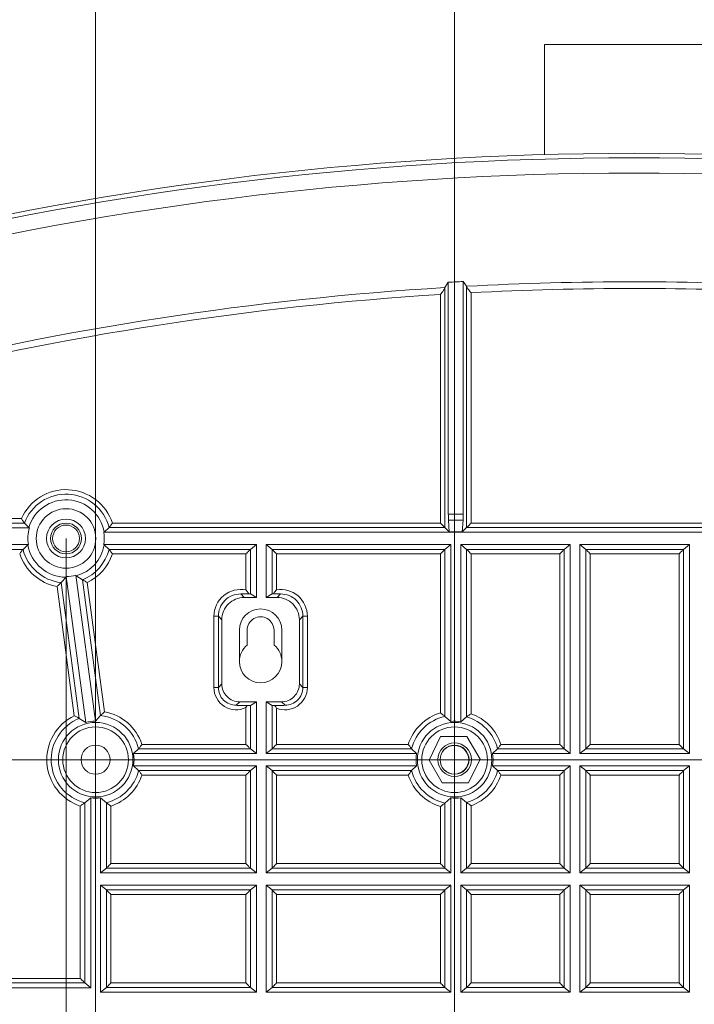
# Model space of a CAD drawing. Header units: millimetres. Extents: x 0 to 420, y 0 to 297.
# Tile 9 of 13: x 326 to 356, y 214 to 258. Entities that reach past the tile are written whole.
import ezdxf

# ---------------------------------------------------------------- set-up
doc = ezdxf.new("R2010")
doc.units = ezdxf.units.MM
doc.styles.add('SLDTEXTSTYLE1', font='TXT', dxfattribs={"width": 0.605})
doc.dimstyles.new('SLDDIMSTYLE0', dxfattribs={"dimtxt": 2.568319, "dimasz": 3.3, "dimexe": 0, "dimexo": 0.0625, "dimgap": 0.64208, "dimtad": 1, "dimdec": 3, "dimlfac": 5, "dimrnd": 1e-09, "dimzin": 12, "dimdsep": 46, "dimtxsty": 'SLDTEXTSTYLE1', "dimsah": 1, "dimcen": 0.09, "dimadec": 0, "dimazin": 3, "dimtfac": 1, "dimtdec": 1, "dimtmove": 0, "dimatfit": 0, "dimfxl": 1, "dimfrac": 2, "dimtolj": 1, "dimtzin": 12, "dimarcsym": 0})
doc.dimstyles.new('SLDDIMSTYLE1', dxfattribs={"dimtxt": 2.568319, "dimasz": 3.3, "dimexe": 0, "dimexo": 0.0625, "dimgap": 0.64208, "dimtad": 1, "dimdec": 3, "dimlfac": 5, "dimrnd": 1e-09, "dimzin": 12, "dimdsep": 46, "dimtxsty": 'SLDTEXTSTYLE1', "dimsah": 1, "dimcen": 0.09, "dimadec": 0, "dimazin": 3, "dimtfac": 1, "dimtdec": 1, "dimtofl": 0, "dimtmove": 0, "dimatfit": 3, "dimfxl": 1, "dimfrac": 2, "dimtolj": 1, "dimtzin": 12, "dimarcsym": 0})

# ---------------------------------------------------------------- blocks, each defined once
blk = doc.blocks.new('*D24')
at = {"color": 7, "linetype": 'Continuous', "lineweight": 0}
for p, q in [((350.528, 264.902), (349.94, 264.902)), ((349.94, 264.902), (349.94, 260.958)), ((356.897, 264.902), (357.485, 264.902)), ((357.485, 264.902), (357.485, 260.958)), ((345.683, 209.12), (345.683, 261.37)), ((361.743, 209.12), (361.743, 261.37)), ((349.94, 260.958), (350.528, 260.958)), ((357.485, 260.958), (356.897, 260.958)), ((345.683, 260.37), (339.283, 260.37)), ((345.683, 260.37), (361.743, 260.37)), ((361.743, 260.37), (368.143, 260.37))]:
    blk.add_line(p, q, dxfattribs=at)
for points in [[(345.683, 260.37), (342.383, 260.87), (342.383, 259.87)], [(361.743, 260.37), (365.043, 259.87), (365.043, 260.87)]]:
    blk.add_solid(points, dxfattribs=at)
at = {"color": 7, "linetype": 'Continuous', "lineweight": 0, "char_height": 2.6458, "attachment_point": 1, "style": 'SLDTEXTSTYLE1'}
for s, insert in [('80,3', (349.107, 268.901, 32.371)), ('3,2', (351.263, 264.369, 32.371))]:
    blk.add_mtext(s, dxfattribs=dict(at, insert=insert))
blk = doc.blocks.new('*D25')
at = {"color": 7, "linetype": 'Continuous', "lineweight": 0}
for p, q in [((307.117, 225.18), (307.117, 231.58)), ((377.789, 225.18), (306.117, 225.18)), ((307.117, 225.18), (307.117, 209.128)), ((302.585, 220.339), (302.585, 220.927)), ((302.585, 220.927), (306.529, 220.927)), ((306.529, 220.927), (306.529, 220.339)), ((302.585, 213.969), (302.585, 213.381)), ((306.529, 213.381), (306.529, 213.969)), ((302.585, 213.381), (306.529, 213.381)), ((377.789, 209.128), (306.117, 209.128)), ((307.117, 209.128), (307.117, 202.728))]:
    blk.add_line(p, q, dxfattribs=at)
for points in [[(307.117, 225.18), (307.617, 228.48), (306.617, 228.48)], [(307.117, 209.128), (306.617, 205.828), (307.617, 205.828)]]:
    blk.add_solid(points, dxfattribs=at)
at = {"color": 7, "linetype": 'Continuous', "lineweight": 0, "char_height": 2.6458, "attachment_point": 1, "rotation": 90, "style": 'SLDTEXTSTYLE1'}
for s, insert in [('80,3', (298.586, 212.548, 32.371)), ('3,2', (303.118, 214.704, 32.371))]:
    blk.add_mtext(s, dxfattribs=dict(at, insert=insert))
blk = doc.blocks.new('*D26')
at = {"color": 7, "linetype": 'Continuous', "lineweight": 0}
for p, q in [((328.317, 235.068), (328.317, 122.653)), ((379.117, 235.068), (379.117, 122.653)), ((351.022, 128.185), (350.434, 128.185)), ((350.434, 128.185), (350.434, 124.241)), ((356.411, 128.185), (356.999, 128.185)), ((356.999, 128.185), (356.999, 124.241)), ((350.434, 124.241), (351.022, 124.241)), ((356.999, 124.241), (356.411, 124.241)), ((328.317, 123.653), (379.117, 123.653))]:
    blk.add_line(p, q, dxfattribs=at)
for points in [[(328.317, 123.653), (331.617, 123.153), (331.617, 124.153)], [(379.117, 123.653), (375.817, 124.153), (375.817, 123.153)]]:
    blk.add_solid(points, dxfattribs=at)
at = {"color": 7, "linetype": 'Continuous', "lineweight": 0, "char_height": 2.6458, "attachment_point": 1, "style": 'SLDTEXTSTYLE1'}
for s, insert in [('254', (349.601, 132.184, 32.371)), ('10', (351.757, 127.651, 32.371))]:
    blk.add_mtext(s, dxfattribs=dict(at, insert=insert))
blk = doc.blocks.new('*D27')
at = {"color": 7, "linetype": 'Continuous', "lineweight": 0}
for p, q in [((350.529, 277.682), (349.941, 277.682)), ((349.941, 277.682), (349.941, 273.738)), ((356.898, 277.682), (357.486, 277.682)), ((357.486, 277.682), (357.486, 273.738)), ((329.639, 209.128), (329.639, 274.15)), ((377.789, 209.128), (377.789, 274.15)), ((349.941, 273.738), (350.529, 273.738)), ((357.486, 273.738), (356.898, 273.738)), ((329.639, 273.15), (377.789, 273.15))]:
    blk.add_line(p, q, dxfattribs=at)
for points in [[(329.639, 273.15), (332.939, 272.65), (332.939, 273.65)], [(377.789, 273.15), (374.489, 273.65), (374.489, 272.65)]]:
    blk.add_solid(points, dxfattribs=at)
at = {"color": 7, "linetype": 'Continuous', "lineweight": 0, "char_height": 2.6458, "attachment_point": 1, "style": 'SLDTEXTSTYLE1'}
for s, insert in [('240,8', (348.128, 281.681, 32.371)), ('9,5', (351.264, 277.149, 32.371))]:
    blk.add_mtext(s, dxfattribs=dict(at, insert=insert))

msp = doc.modelspace()

# ---------------------------------------------------------------- linework, layer by layer
at = {"color": 7, "linetype": 'Continuous', "lineweight": 15}
for p, q in [((349.71665, 257.15001), (349.71665, 252.22843)), ((353.71664, 257.15001), (349.71665, 257.15001)), ((357.71664, 257.15001), (353.71664, 257.15001)), ((345.26123, 246.28468), (345.41027, 246.51808)), ((345.41027, 236.15776), (345.41027, 246.51808)), ((346.07462, 246.55613), (346.22366, 246.3399)), ((346.07462, 236.15776), (346.07462, 246.55613)), ((345.25546, 246.26345), (345.25546, 235.555)), ((346.22366, 246.3399), (346.22943, 246.31934)), ((346.22943, 235.555), (346.22943, 246.31934)), ((324.30669, 235.54425), (326.67903, 235.54425)), ((326.45545, 235.75528), (326.45568, 235.75501)), ((326.6564, 235.5516), (326.45568, 235.75501)), ((326.67903, 235.54425), (326.6564, 235.5516)), ((330.23966, 235.555), (330.02247, 235.3516)), ((330.23966, 235.555), (330.23991, 235.55527)), ((345.25546, 235.555), (345.45212, 235.35834)), ((345.45212, 235.35834), (345.41778, 235.88496)), ((346.06711, 235.88496), (346.03277, 235.35834)), ((346.03277, 235.35834), (346.22943, 235.555)), ((330.02247, 235.3516), (329.99958, 235.34425)), ((329.99958, 235.34425), (377.43371, 235.34425)), ((346.03277, 235.35834), (345.45212, 235.35834)), ((324.31098, 234.79179), (326.63371, 234.79179)), ((326.39363, 234.58102), (326.39338, 234.58075)), ((326.39363, 234.58102), (326.61082, 234.78443)), ((326.61082, 234.78443), (326.63371, 234.79179)), ((329.99958, 234.79179), (330.02247, 234.78443)), ((329.99958, 234.79179), (336.82558, 234.79179)), ((330.02247, 234.78443), (330.23966, 234.58102)), ((330.23991, 234.58075), (330.23966, 234.58102)), ((336.56189, 234.58102), (336.56159, 234.58075)), ((336.82558, 234.79179), (336.56189, 234.58102)), ((336.82558, 232.43261), (336.82558, 234.79179)), ((337.26565, 234.79179), (345.52241, 234.79179)), ((337.26565, 232.43261), (337.26565, 234.79179)), ((337.52934, 234.58102), (337.26565, 234.79179)), ((337.52964, 234.58075), (337.52934, 234.58102)), ((345.25872, 234.58102), (345.25842, 234.58075)), ((345.52241, 234.79179), (345.25872, 234.58102)), ((345.52241, 226.8918), (345.52241, 234.79179)), ((345.96248, 234.79179), (350.85581, 234.79179)), ((345.96248, 226.87844), (345.96248, 234.79179)), ((346.22617, 234.58102), (345.96248, 234.79179)), ((346.22647, 234.58075), (346.22617, 234.58102)), ((350.59212, 234.58102), (350.59182, 234.58075)), ((350.85581, 234.79179), (350.59212, 234.58102)), ((350.85581, 225.45624), (350.85581, 234.79179)), ((351.29588, 234.79179), (356.18921, 234.79179)), ((351.29588, 225.45624), (351.29588, 234.79179)), ((351.55957, 234.58102), (351.29588, 234.79179)), ((351.55987, 234.58075), (351.55957, 234.58102)), ((355.92552, 234.58102), (355.92522, 234.58075)), ((356.18921, 234.79179), (355.92552, 234.58102)), ((356.18921, 225.45624), (356.18921, 234.79179)), ((328.31656, 233.33878), (328.09186, 233.09676)), ((328.32266, 233.36257), (328.31656, 233.33878)), ((328.32266, 233.36257), (329.19449, 226.84172)), ((328.77099, 233.39954), (328.75886, 233.42089)), ((328.75886, 233.42089), (329.63068, 226.90004)), ((329.05138, 233.22504), (328.77099, 233.39954)), ((336.82558, 232.43261), (336.28298, 232.43261)), ((336.82558, 232.43261), (336.56159, 232.59074)), ((337.52964, 232.59074), (337.26565, 232.43261)), ((337.75031, 232.43261), (337.26565, 232.43261)), ((335.28435, 228.56692), (335.28435, 231.43397)), ((338.74894, 228.56692), (338.74894, 231.43397)), ((336.06664, 229.56801), (336.06664, 230.96802)), ((336.41664, 230.96802), (336.41664, 230.30456)), ((337.61664, 230.30456), (337.61664, 230.96802)), ((337.96664, 229.56801), (337.96664, 230.96802)), ((336.82558, 227.76801), (336.08325, 227.76801)), ((336.56159, 227.60988), (336.82558, 227.76801)), ((336.82558, 225.45624), (336.82558, 227.76801)), ((337.95004, 227.76801), (337.26565, 227.76801)), ((337.26565, 225.45624), (337.26565, 227.76801)), ((337.26565, 227.76801), (337.52964, 227.60988)), ((329.63068, 226.90004), (329.86343, 227.15127)), ((345.25842, 227.11639), (345.52241, 226.8918)), ((328.90391, 227.02299), (329.19449, 226.84172)), ((345.96248, 226.87844), (346.22647, 227.09032)), ((345.06398, 226.22002), (344.55065, 225.16)), ((346.24176, 226.22002), (345.06398, 226.22002)), ((346.83065, 225.20003), (346.24176, 226.22002)), ((331.33635, 225.45624), (331.56166, 225.66701)), ((331.33635, 225.45624), (336.82558, 225.45624)), ((331.56166, 225.66701), (331.56191, 225.66728)), ((336.56159, 225.66728), (336.56189, 225.66701)), ((336.56189, 225.66701), (336.82558, 225.45624)), ((337.26565, 225.45624), (337.52934, 225.66701)), ((337.26565, 225.45624), (343.99293, 225.45624)), ((337.52934, 225.66701), (337.52964, 225.66728)), ((343.76738, 225.66728), (343.76763, 225.66701)), ((343.99293, 225.45624), (343.76763, 225.66701)), ((347.61366, 225.66701), (347.38835, 225.45624)), ((347.38835, 225.45624), (350.85581, 225.45624)), ((347.61366, 225.66701), (347.61391, 225.66728)), ((350.59182, 225.66728), (350.59212, 225.66701)), ((350.59212, 225.66701), (350.85581, 225.45624)), ((351.29588, 225.45624), (351.55957, 225.66701)), ((351.29588, 225.45624), (356.18921, 225.45624)), ((351.55957, 225.66701), (351.55987, 225.66728)), ((355.92522, 225.66728), (355.92552, 225.66701)), ((355.92552, 225.66701), (356.18921, 225.45624)), ((331.56166, 224.69302), (331.33635, 224.90378)), ((331.33635, 224.90378), (336.82558, 224.90378)), ((336.82558, 224.90378), (336.56189, 224.69302)), ((336.82558, 220.12284), (336.82558, 224.90378)), ((337.26565, 224.90378), (343.99293, 224.90378)), ((337.26565, 220.12284), (337.26565, 224.90378)), ((337.52934, 224.69302), (337.26565, 224.90378)), ((343.76763, 224.69302), (343.99293, 224.90378)), ((344.55065, 225.16), (345.13953, 224.14002)), ((346.31731, 224.14002), (346.83065, 225.20003)), ((347.38835, 224.90378), (347.61366, 224.69302)), ((347.38835, 224.90378), (350.85581, 224.90378)), ((350.85581, 224.90378), (350.59212, 224.69302)), ((350.85581, 220.12284), (350.85581, 224.90378)), ((351.29588, 224.90378), (356.18921, 224.90378)), ((351.29588, 220.12284), (351.29588, 224.90378)), ((351.55957, 224.69302), (351.29588, 224.90378)), ((356.18921, 224.90378), (355.92552, 224.69302)), ((356.18921, 220.12284), (356.18921, 224.90378)), ((331.56191, 224.69276), (331.56166, 224.69302)), ((336.56189, 224.69302), (336.56159, 224.69276)), ((337.52964, 224.69276), (337.52934, 224.69302)), ((343.76763, 224.69302), (343.76738, 224.69276)), ((347.61391, 224.69276), (347.61366, 224.69302)), ((350.59212, 224.69302), (350.59182, 224.69276)), ((351.55987, 224.69276), (351.55957, 224.69302)), ((355.92552, 224.69302), (355.92522, 224.69276)), ((345.13953, 224.14002), (346.31731, 224.14002)), ((329.41861, 223.47412), (329.15462, 223.25594)), ((329.41861, 214.98945), (329.41861, 223.47412)), ((330.12267, 223.25594), (329.85868, 223.47412)), ((329.85868, 220.12284), (329.85868, 223.47412)), ((345.52241, 223.46823), (345.25842, 223.24364)), ((345.52241, 220.12284), (345.52241, 223.46823)), ((346.22647, 223.26971), (345.96248, 223.48159)), ((345.96248, 220.12284), (345.96248, 223.48159)), ((329.85868, 220.12284), (330.12237, 220.33361)), ((329.85868, 220.12284), (336.82558, 220.12284)), ((330.12237, 220.33361), (330.12267, 220.33388)), ((336.56159, 220.33388), (336.56189, 220.33361)), ((336.56189, 220.33361), (336.82558, 220.12284)), ((337.26565, 220.12284), (337.52934, 220.33361)), ((337.26565, 220.12284), (345.52241, 220.12284)), ((337.52934, 220.33361), (337.52964, 220.33388)), ((345.25842, 220.33388), (345.25872, 220.33361)), ((345.52241, 220.12284), (345.25872, 220.33361)), ((346.22617, 220.33361), (345.96248, 220.12284)), ((345.96248, 220.12284), (350.85581, 220.12284)), ((346.22617, 220.33361), (346.22647, 220.33388)), ((350.59182, 220.33388), (350.59212, 220.33361)), ((350.85581, 220.12284), (350.59212, 220.33361)), ((351.55957, 220.33361), (351.29588, 220.12284)), ((351.29588, 220.12284), (356.18921, 220.12284)), ((351.55957, 220.33361), (351.55987, 220.33388)), ((355.92522, 220.33388), (355.92552, 220.33361)), ((356.18921, 220.12284), (355.92552, 220.33361)), ((329.85868, 219.57038), (336.82558, 219.57038)), ((329.85868, 214.78944), (329.85868, 219.57038)), ((330.12237, 219.35962), (329.85868, 219.57038)), ((330.12267, 219.35936), (330.12237, 219.35962)), ((336.56189, 219.35962), (336.56159, 219.35936)), ((336.82558, 219.57038), (336.56189, 219.35962)), ((336.82558, 214.78944), (336.82558, 219.57038)), ((337.26565, 219.57038), (345.52241, 219.57038)), ((337.26565, 214.78944), (337.26565, 219.57038)), ((337.52934, 219.35962), (337.26565, 219.57038)), ((337.52964, 219.35936), (337.52934, 219.35962)), ((345.25872, 219.35962), (345.25842, 219.35936)), ((345.25872, 219.35962), (345.52241, 219.57038)), ((345.52241, 214.78944), (345.52241, 219.57038)), ((345.96248, 219.57038), (350.85581, 219.57038)), ((345.96248, 214.78944), (345.96248, 219.57038)), ((345.96248, 219.57038), (346.22617, 219.35962)), ((346.22647, 219.35936), (346.22617, 219.35962)), ((350.59212, 219.35962), (350.59182, 219.35936)), ((350.59212, 219.35962), (350.85581, 219.57038)), ((350.85581, 214.78944), (350.85581, 219.57038)), ((351.29588, 219.57038), (356.18921, 219.57038)), ((351.29588, 214.78944), (351.29588, 219.57038)), ((351.29588, 219.57038), (351.55957, 219.35962)), ((351.55987, 219.35936), (351.55957, 219.35962)), ((355.92552, 219.35962), (355.92522, 219.35936)), ((355.92552, 219.35962), (356.18921, 219.57038)), ((356.18921, 214.78944), (356.18921, 219.57038)), ((324.42399, 214.98945), (329.41861, 214.98945)), ((329.15462, 215.20048), (329.15492, 215.2002)), ((329.41861, 214.98945), (329.15492, 215.2002)), ((329.85868, 214.78944), (330.12237, 215.00021)), ((329.85868, 214.78944), (336.82558, 214.78944)), ((330.12237, 215.00021), (330.12267, 215.00048)), ((336.56159, 215.00048), (336.56189, 215.00021)), ((336.56189, 215.00021), (336.82558, 214.78944)), ((337.26565, 214.78944), (337.52934, 215.00021)), ((337.26565, 214.78944), (345.52241, 214.78944)), ((337.52934, 215.00021), (337.52964, 215.00048)), ((345.25842, 215.00048), (345.25872, 215.00021)), ((345.52241, 214.78944), (345.25872, 215.00021)), ((346.22617, 215.00021), (345.96248, 214.78944)), ((345.96248, 214.78944), (350.85581, 214.78944)), ((346.22617, 215.00021), (346.22647, 215.00048)), ((350.59182, 215.00048), (350.59212, 215.00021)), ((350.85581, 214.78944), (350.59212, 215.00021)), ((351.55957, 215.00021), (351.29588, 214.78944)), ((351.29588, 214.78944), (356.18921, 214.78944)), ((351.55957, 215.00021), (351.55987, 215.00048)), ((355.92522, 215.00048), (355.92552, 215.00021)), ((356.18921, 214.78944), (355.92552, 215.00021))]:
    msp.add_line(p, q, dxfattribs=at)
at = {"color": 8, "linetype": 'Continuous', "lineweight": 0}
for p, q in [((346.42895, 246.05205), (346.42895, 235.75452)), ((345.05594, 235.75452), (345.05594, 245.97309)), ((317.17102, 235.95452), (326.32146, 235.95452)), ((345.41027, 236.15776), (346.07462, 236.15776)), ((326.45568, 235.75501), (317.17102, 235.75501)), ((345.25546, 235.555), (330.23966, 235.555)), ((330.38917, 235.75452), (345.05594, 235.75452)), ((346.06711, 235.88496), (345.41778, 235.88496)), ((361.25545, 235.555), (346.22943, 235.555)), ((346.42895, 235.75452), (361.05594, 235.75452)), ((317.17102, 234.58102), (326.39363, 234.58102)), ((330.23966, 234.58102), (336.56189, 234.58102)), ((336.56159, 234.58075), (336.56159, 232.59074)), ((337.52934, 234.58102), (345.25872, 234.58102)), ((337.52964, 232.59074), (337.52964, 234.58075)), ((345.25842, 234.58075), (345.25842, 227.11639)), ((346.22617, 234.58102), (350.59212, 234.58102)), ((346.22647, 227.09032), (346.22647, 234.58075)), ((350.59182, 234.58075), (350.59182, 225.66728)), ((351.55957, 234.58102), (355.92552, 234.58102)), ((351.55987, 225.66728), (351.55987, 234.58075)), ((355.92522, 234.58075), (355.92522, 225.66728)), ((336.36235, 234.38152), (330.38917, 234.38152)), ((336.36235, 232.76648), (336.36235, 234.38152)), ((345.05918, 234.38152), (337.72888, 234.38152)), ((337.72888, 234.38152), (337.72888, 232.77667)), ((345.05918, 227.26997), (345.05918, 234.38152)), ((346.42571, 234.38152), (346.42571, 227.23582)), ((350.39258, 234.38152), (346.42571, 234.38152)), ((350.39258, 225.86652), (350.39258, 234.38152)), ((355.72598, 234.38152), (351.75911, 234.38152)), ((351.75911, 234.38152), (351.75911, 225.86652)), ((355.72598, 225.86652), (355.72598, 234.38152)), ((328.68662, 227.14477), (327.91419, 232.92217)), ((328.09186, 233.09676), (328.90391, 227.02299)), ((329.86343, 227.15127), (329.05138, 233.22504)), ((329.26867, 233.10326), (330.04109, 227.32586)), ((336.12521, 232.59037), (336.28298, 232.43261)), ((337.75031, 232.43261), (337.90808, 232.59037)), ((334.92685, 228.40914), (334.92685, 231.59174)), ((335.12658, 231.59174), (334.92685, 231.59174)), ((335.12658, 231.59174), (335.12658, 228.40914)), ((335.28435, 231.43397), (335.12658, 231.59174)), ((338.90671, 231.59174), (338.74894, 231.43397)), ((338.90671, 228.40914), (338.90671, 231.59174)), ((338.90671, 231.59174), (339.10644, 231.59174)), ((339.10644, 231.59174), (339.10644, 228.40914)), ((335.12658, 228.40914), (335.28435, 228.56692)), ((338.74894, 228.56692), (338.90671, 228.40914)), ((335.12658, 228.40914), (334.92685, 228.40914)), ((338.90671, 228.40914), (339.10644, 228.40914)), ((336.08325, 227.76801), (335.92548, 227.61025)), ((336.56159, 227.60988), (336.56159, 225.66728)), ((337.52964, 225.66728), (337.52964, 227.60988)), ((338.10781, 227.61025), (337.95004, 227.76801)), ((336.36235, 225.86652), (336.36235, 227.51071)), ((337.72888, 227.4849), (337.72888, 225.86652)), ((331.71117, 225.86652), (336.36235, 225.86652)), ((337.72888, 225.86652), (343.61812, 225.86652)), ((347.76317, 225.86652), (350.39258, 225.86652)), ((351.75911, 225.86652), (355.72598, 225.86652)), ((336.56189, 225.66701), (331.56166, 225.66701)), ((343.76763, 225.66701), (337.52934, 225.66701)), ((350.59212, 225.66701), (347.61366, 225.66701)), ((355.92552, 225.66701), (351.55957, 225.66701)), ((331.56166, 224.69302), (336.56189, 224.69302)), ((336.36235, 224.49351), (331.71117, 224.49351)), ((336.36235, 220.53312), (336.36235, 224.49351)), ((336.56159, 224.69276), (336.56159, 220.33388)), ((337.52934, 224.69302), (343.76763, 224.69302)), ((337.52964, 220.33388), (337.52964, 224.69276)), ((343.61812, 224.49351), (337.72888, 224.49351)), ((337.72888, 224.49351), (337.72888, 220.53312)), ((347.61366, 224.69302), (350.59212, 224.69302)), ((350.39258, 224.49351), (347.76317, 224.49351)), ((350.39258, 220.53312), (350.39258, 224.49351)), ((350.59182, 224.69276), (350.59182, 220.33388)), ((351.55957, 224.69302), (355.92552, 224.69302)), ((351.55987, 220.33388), (351.55987, 224.69276)), ((355.72598, 224.49351), (351.75911, 224.49351)), ((351.75911, 224.49351), (351.75911, 220.53312)), ((355.72598, 220.53312), (355.72598, 224.49351)), ((355.92522, 224.69276), (355.92522, 220.33388)), ((329.15462, 223.25594), (329.15462, 215.20048)), ((330.12267, 220.33388), (330.12267, 223.25594)), ((345.25842, 223.24364), (345.25842, 220.33388)), ((346.22647, 220.33388), (346.22647, 223.26971)), ((328.95538, 215.39971), (328.95538, 223.10641)), ((330.32191, 223.10641), (330.32191, 220.53312)), ((345.05918, 220.53312), (345.05918, 223.09006)), ((346.42571, 223.12421), (346.42571, 220.53312)), ((330.32191, 220.53312), (336.36235, 220.53312)), ((337.72888, 220.53312), (345.05918, 220.53312)), ((346.42571, 220.53312), (350.39258, 220.53312)), ((351.75911, 220.53312), (355.72598, 220.53312)), ((336.56189, 220.33361), (330.12237, 220.33361)), ((345.25872, 220.33361), (337.52934, 220.33361)), ((350.59212, 220.33361), (346.22617, 220.33361)), ((355.92552, 220.33361), (351.55957, 220.33361)), ((330.12237, 219.35962), (336.56189, 219.35962)), ((330.12267, 215.00048), (330.12267, 219.35936)), ((336.56159, 219.35936), (336.56159, 215.00048)), ((337.52934, 219.35962), (345.25872, 219.35962)), ((337.52964, 215.00048), (337.52964, 219.35936)), ((345.25842, 219.35936), (345.25842, 215.00048)), ((346.22617, 219.35962), (350.59212, 219.35962)), ((346.22647, 215.00048), (346.22647, 219.35936)), ((350.59182, 219.35936), (350.59182, 215.00048)), ((351.55957, 219.35962), (355.92552, 219.35962)), ((351.55987, 215.00048), (351.55987, 219.35936)), ((355.92522, 219.35936), (355.92522, 215.00048)), ((336.36235, 219.16011), (330.32191, 219.16011)), ((330.32191, 219.16011), (330.32191, 215.19972)), ((336.36235, 215.19972), (336.36235, 219.16011)), ((345.05918, 219.16011), (337.72888, 219.16011)), ((337.72888, 219.16011), (337.72888, 215.19972)), ((345.05918, 215.19972), (345.05918, 219.16011)), ((350.39258, 219.16011), (346.42571, 219.16011)), ((346.42571, 219.16011), (346.42571, 215.19972)), ((350.39258, 215.19972), (350.39258, 219.16011)), ((355.72598, 219.16011), (351.75911, 219.16011)), ((351.75911, 219.16011), (351.75911, 215.19972)), ((355.72598, 215.19972), (355.72598, 219.16011)), ((317.17102, 215.39971), (328.95538, 215.39971)), ((329.15492, 215.2002), (317.17102, 215.2002)), ((336.56189, 215.00021), (330.12237, 215.00021)), ((330.32191, 215.19972), (336.36235, 215.19972)), ((345.25872, 215.00021), (337.52934, 215.00021)), ((337.72888, 215.19972), (345.05918, 215.19972)), ((350.59212, 215.00021), (346.22617, 215.00021)), ((346.42571, 215.19972), (350.39258, 215.19972)), ((355.92552, 215.00021), (351.55957, 215.00021)), ((351.75911, 215.19972), (355.72598, 215.19972))]:
    msp.add_line(p, q, dxfattribs=at)
at = {"color": 7, "linetype": 'Continuous', "lineweight": 15, "flags": 128}
for points in [[(345.25546, 235.555), (345.24935, 235.5611), (345.23646, 235.574), (345.21723, 235.59323), (345.19234, 235.61812), (345.16267, 235.64779), (345.12924, 235.68122), (345.09325, 235.71721), (345.05594, 235.75452)], [(346.42895, 235.75452), (346.39164, 235.71721), (346.35565, 235.68122), (346.32223, 235.64779), (346.29255, 235.61812), (346.26766, 235.59323), (346.24843, 235.574), (346.23554, 235.5611), (346.22943, 235.555)], [(336.56159, 234.58075), (336.55496, 234.57412), (336.54172, 234.56089), (336.52234, 234.54151), (336.49747, 234.51663), (336.46796, 234.48712), (336.43484, 234.45399), (336.39923, 234.41839), (336.36235, 234.38152)], [(337.52964, 234.58075), (337.53627, 234.57412), (337.54951, 234.56089), (337.56889, 234.54151), (337.59376, 234.51663), (337.62327, 234.48712), (337.6564, 234.45399), (337.69201, 234.41839), (337.72888, 234.38152)], [(345.05918, 234.38152), (345.09605, 234.41839), (345.13167, 234.45399), (345.16479, 234.48712), (345.1943, 234.51663), (345.21917, 234.54151), (345.23855, 234.56089), (345.25179, 234.57412), (345.25842, 234.58075)], [(346.22647, 234.58075), (346.2331, 234.57412), (346.24634, 234.56089), (346.26572, 234.54151), (346.29059, 234.51663), (346.3201, 234.48712), (346.35322, 234.45399), (346.38883, 234.41839), (346.42571, 234.38152)], [(350.39258, 234.38152), (350.42945, 234.41839), (350.46507, 234.45399), (350.49819, 234.48712), (350.5277, 234.51663), (350.55257, 234.54151), (350.57195, 234.56089), (350.58519, 234.57412), (350.59182, 234.58075)], [(351.75911, 234.38152), (351.72223, 234.41839), (351.68662, 234.45399), (351.6535, 234.48712), (351.62399, 234.51663), (351.59912, 234.54151), (351.57974, 234.56089), (351.5665, 234.57412), (351.55987, 234.58075)], [(355.92522, 234.58075), (355.91859, 234.57412), (355.90535, 234.56089), (355.88597, 234.54151), (355.8611, 234.51663), (355.83159, 234.48712), (355.79846, 234.45399), (355.76285, 234.41839), (355.72598, 234.38152)], [(336.56159, 225.66728), (336.55496, 225.67391), (336.54172, 225.68714), (336.52234, 225.70652), (336.49747, 225.7314), (336.46796, 225.76091), (336.43484, 225.79404), (336.39923, 225.82964), (336.36235, 225.86652)], [(337.52964, 225.66728), (337.53627, 225.67391), (337.54951, 225.68714), (337.56889, 225.70652), (337.59376, 225.7314), (337.62327, 225.76091), (337.6564, 225.79404), (337.69201, 225.82964), (337.72888, 225.86652)], [(350.39258, 225.86652), (350.42945, 225.82964), (350.46507, 225.79404), (350.49819, 225.76091), (350.5277, 225.7314), (350.55257, 225.70652), (350.57195, 225.68714), (350.58519, 225.67391), (350.59182, 225.66728)], [(351.75911, 225.86652), (351.72223, 225.82964), (351.68662, 225.79404), (351.6535, 225.76091), (351.62399, 225.7314), (351.59912, 225.70652), (351.57974, 225.68714), (351.5665, 225.67391), (351.55987, 225.66728)], [(355.92522, 225.66728), (355.91859, 225.67391), (355.90535, 225.68714), (355.88597, 225.70652), (355.8611, 225.7314), (355.83159, 225.76091), (355.79846, 225.79404), (355.76285, 225.82964), (355.72598, 225.86652)], [(336.36235, 224.49351), (336.39923, 224.53039), (336.43484, 224.566), (336.46796, 224.59913), (336.49747, 224.62863), (336.52234, 224.6535), (336.54172, 224.67288), (336.55496, 224.68612), (336.56159, 224.69276)], [(337.72888, 224.49351), (337.69201, 224.53039), (337.6564, 224.566), (337.62327, 224.59913), (337.59376, 224.62863), (337.56889, 224.6535), (337.54951, 224.67288), (337.53627, 224.68612), (337.52964, 224.69276)], [(350.59182, 224.69276), (350.58519, 224.68612), (350.57195, 224.67288), (350.55257, 224.6535), (350.5277, 224.62863), (350.49819, 224.59913), (350.46507, 224.566), (350.42945, 224.53039), (350.39258, 224.49351)], [(351.55987, 224.69276), (351.5665, 224.68612), (351.57974, 224.67288), (351.59912, 224.6535), (351.62399, 224.62863), (351.6535, 224.59913), (351.68662, 224.566), (351.72223, 224.53039), (351.75911, 224.49351)], [(355.92522, 224.69276), (355.91859, 224.68612), (355.90535, 224.67288), (355.88597, 224.6535), (355.8611, 224.62863), (355.83159, 224.59913), (355.79846, 224.566), (355.76285, 224.53039), (355.72598, 224.49351)], [(330.12267, 220.33388), (330.1293, 220.34051), (330.14254, 220.35374), (330.16192, 220.37312), (330.18679, 220.398), (330.2163, 220.42751), (330.24942, 220.46064), (330.28503, 220.49624), (330.32191, 220.53312)], [(336.36235, 220.53312), (336.39923, 220.49624), (336.43484, 220.46064), (336.46796, 220.42751), (336.49747, 220.398), (336.52234, 220.37312), (336.54172, 220.35374), (336.55496, 220.34051), (336.56159, 220.33388)], [(337.72888, 220.53312), (337.69201, 220.49624), (337.6564, 220.46064), (337.62327, 220.42751), (337.59376, 220.398), (337.56889, 220.37312), (337.54951, 220.35374), (337.53627, 220.34051), (337.52964, 220.33388)], [(345.25842, 220.33388), (345.25179, 220.34051), (345.23855, 220.35374), (345.21917, 220.37312), (345.1943, 220.398), (345.16479, 220.42751), (345.13167, 220.46064), (345.09605, 220.49624), (345.05918, 220.53312)], [(346.42571, 220.53312), (346.38883, 220.49624), (346.35322, 220.46064), (346.3201, 220.42751), (346.29059, 220.398), (346.26572, 220.37312), (346.24634, 220.35374), (346.2331, 220.34051), (346.22647, 220.33388)], [(350.39258, 220.53312), (350.42945, 220.49624), (350.46507, 220.46064), (350.49819, 220.42751), (350.5277, 220.398), (350.55257, 220.37312), (350.57195, 220.35374), (350.58519, 220.34051), (350.59182, 220.33388)], [(351.75911, 220.53312), (351.72223, 220.49624), (351.68662, 220.46064), (351.6535, 220.42751), (351.62399, 220.398), (351.59912, 220.37312), (351.57974, 220.35374), (351.5665, 220.34051), (351.55987, 220.33388)], [(355.72598, 220.53312), (355.76285, 220.49624), (355.79846, 220.46064), (355.83159, 220.42751), (355.8611, 220.398), (355.88597, 220.37312), (355.90535, 220.35374), (355.91859, 220.34051), (355.92522, 220.33388)], [(330.32191, 219.16011), (330.28503, 219.19699), (330.24942, 219.2326), (330.2163, 219.26573), (330.18679, 219.29523), (330.16192, 219.3201), (330.14254, 219.33948), (330.1293, 219.35272), (330.12267, 219.35936)], [(336.56159, 219.35936), (336.55496, 219.35272), (336.54172, 219.33948), (336.52234, 219.3201), (336.49747, 219.29523), (336.46796, 219.26573), (336.43484, 219.2326), (336.39923, 219.19699), (336.36235, 219.16011)], [(337.72888, 219.16011), (337.69201, 219.19699), (337.6564, 219.2326), (337.62327, 219.26573), (337.59376, 219.29523), (337.56889, 219.3201), (337.54951, 219.33948), (337.53627, 219.35272), (337.52964, 219.35936)], [(345.05918, 219.16011), (345.09605, 219.19699), (345.13167, 219.2326), (345.16479, 219.26573), (345.1943, 219.29523), (345.21917, 219.3201), (345.23855, 219.33948), (345.25179, 219.35272), (345.25842, 219.35936)], [(346.42571, 219.16011), (346.38883, 219.19699), (346.35322, 219.2326), (346.3201, 219.26573), (346.29059, 219.29523), (346.26572, 219.3201), (346.24634, 219.33948), (346.2331, 219.35272), (346.22647, 219.35936)], [(350.59182, 219.35936), (350.58519, 219.35272), (350.57195, 219.33948), (350.55257, 219.3201), (350.5277, 219.29523), (350.49819, 219.26573), (350.46507, 219.2326), (350.42945, 219.19699), (350.39258, 219.16011)], [(351.55987, 219.35936), (351.5665, 219.35272), (351.57974, 219.33948), (351.59912, 219.3201), (351.62399, 219.29523), (351.6535, 219.26573), (351.68662, 219.2326), (351.72223, 219.19699), (351.75911, 219.16011)], [(355.72598, 219.16011), (355.76285, 219.19699), (355.79846, 219.2326), (355.83159, 219.26573), (355.8611, 219.29523), (355.88597, 219.3201), (355.90535, 219.33948), (355.91859, 219.35272), (355.92522, 219.35936)], [(329.15462, 215.20048), (329.14799, 215.20711), (329.13475, 215.22034), (329.11537, 215.23973), (329.0905, 215.2646), (329.06099, 215.29411), (329.02786, 215.32723), (328.99225, 215.36284), (328.95538, 215.39971)], [(330.32191, 215.19972), (330.28503, 215.16284), (330.24942, 215.12724), (330.2163, 215.09411), (330.18679, 215.0646), (330.16192, 215.03972), (330.14254, 215.02034), (330.1293, 215.00711), (330.12267, 215.00048)], [(336.56159, 215.00048), (336.55496, 215.00711), (336.54172, 215.02034), (336.52234, 215.03972), (336.49747, 215.0646), (336.46796, 215.09411), (336.43484, 215.12724), (336.39923, 215.16284), (336.36235, 215.19972)], [(337.52964, 215.00048), (337.53627, 215.00711), (337.54951, 215.02034), (337.56889, 215.03972), (337.59376, 215.0646), (337.62327, 215.09411), (337.6564, 215.12724), (337.69201, 215.16284), (337.72888, 215.19972)], [(345.25842, 215.00048), (345.25179, 215.00711), (345.23855, 215.02034), (345.21917, 215.03972), (345.1943, 215.0646), (345.16479, 215.09411), (345.13167, 215.12724), (345.09605, 215.16284), (345.05918, 215.19972)], [(346.42571, 215.19972), (346.38883, 215.16284), (346.35322, 215.12724), (346.3201, 215.09411), (346.29059, 215.0646), (346.26572, 215.03972), (346.24634, 215.02034), (346.2331, 215.00711), (346.22647, 215.00048)], [(350.59182, 215.00048), (350.58519, 215.00711), (350.57195, 215.02034), (350.55257, 215.03972), (350.5277, 215.0646), (350.49819, 215.09411), (350.46507, 215.12724), (350.42945, 215.16284), (350.39258, 215.19972)], [(351.55987, 215.00048), (351.5665, 215.00711), (351.57974, 215.02034), (351.59912, 215.03972), (351.62399, 215.0646), (351.6535, 215.09411), (351.68662, 215.12724), (351.72223, 215.16284), (351.75911, 215.19972)], [(355.72598, 215.19972), (355.76285, 215.16284), (355.79846, 215.12724), (355.83159, 215.09411), (355.8611, 215.0646), (355.88597, 215.03972), (355.90535, 215.02034), (355.91859, 215.00711), (355.92522, 215.00048)]]:
    msp.add_lwpolyline(points, dxfattribs=at)
at = {"color": 8, "linetype": 'Continuous', "lineweight": 0}
for centre, radius in [((328.31664, 235.06801), 1.33076), ((329.63864, 225.18002), 1.66602), ((345.69064, 225.18002), 1.66602), ((329.63864, 225.18002), 1.46678), ((345.69065, 225.18002), 1.46678), ((345.69065, 225.18002), 0.75)]:
    msp.add_circle(centre, radius, dxfattribs=at)
at = {"color": 7, "linetype": 'Continuous', "lineweight": 15}
for centre, radius in [((328.31664, 235.06802), 0.87), ((328.31664, 235.06801), 0.69), ((328.31664, 235.06801), 0.6), ((329.63864, 225.18002), 0.65), ((345.69065, 225.18002), 0.65), ((345.68264, 225.18002), 0.64)]:
    msp.add_circle(centre, radius, dxfattribs=at)
for centre, radius, start, end in [((353.71665, 107.32364), 144.95999, 75.6172644, 104.3827356), ((353.71665, 107.32396), 144.07684, 75.6162926, 104.3837074), ((353.77524, 106.2909), 140.47645, 93.1424093, 93.4138206), ((328.31664, 235.06801), 1.98403, 14.216819, 159.732615), ((349.81841, 236.14266), 4.40816, 179.803763, 183.351414), ((341.66948, 236.14258), 4.40516, 356.647377, 0.197446), ((328.3166, 235.06801), 1.70542, 163.784734, 189.321342), ((328.3166, 235.06802), 1.7055, 350.679016, 9.320984), ((328.31665, 235.06802), 1.98403, 194.217032, 263.494487), ((328.31662, 235.06803), 1.98406, 291.736167, 345.782787), ((328.31681, 235.06683), 1.70427, 270.196971, 285.033187), ((336.28253, 231.43443), 0.99818, 89.974106, 180.026493), ((336.49392, 232.27394), 0.32395, 77.943106, 90.594293), ((337.58509, 232.35479), 0.24238, 89.772367, 103.224207), ((337.75076, 231.43443), 0.99818, 359.973507, 90.025894), ((337.01664, 230.96801), 0.95, 0.000428, 179.999572), ((337.01664, 230.96802), 0.6, 359.99997, 180.00003), ((337.01662, 229.56802), 0.94997, 129.165924, 180.000823), ((337.01667, 229.56802), 0.94997, 359.999177, 50.834076), ((337.01664, 229.56802), 0.95, 180.000428, 359.999572), ((336.08289, 228.56655), 0.79854, 179.973668, 270.026332), ((337.9504, 228.56655), 0.79854, 269.973668, 0.026332), ((336.43854, 228.4013), 0.80093, 268.385409, 278.837705), ((337.63931, 228.27011), 0.66927, 260.568914, 271.404154), ((329.63864, 225.18001), 1.98403, 14.217028, 83.494541), ((345.69063, 225.18003), 1.98401, 102.582694, 165.783361), ((329.63865, 225.18002), 1.98403, 111.735677, 255.879478), ((329.63865, 225.17996), 1.72009, 90.265608, 104.96455), ((345.69069, 225.18067), 1.71938, 80.904735, 95.616619), ((345.69062, 225.18), 1.98405, 14.217359, 74.331122), ((329.63869, 225.18001), 1.71999, 350.758236, 9.241764), ((345.69071, 225.18001), 1.7201, 170.75885, 189.24115), ((345.6908, 225.18001), 1.71988, 350.757622, 9.242378), ((329.63865, 225.18001), 1.98402, 284.120342, 345.783299), ((345.69067, 225.18003), 1.98405, 194.21696, 257.416514), ((345.69063, 225.18002), 1.98404, 285.668793, 345.783206), ((329.63864, 225.17929), 1.71931, 262.647144, 277.352856), ((345.69064, 225.1808), 1.72082, 264.389558, 279.089088)]:
    msp.add_arc(centre, radius, start, end, dxfattribs=at)
at = {"color": 8, "linetype": 'Continuous', "lineweight": 0}
for centre, radius, start, end in [((353.71665, 107.32359), 144.76004, 75.6172704, 104.3827296), ((353.71655, 107.32606), 139.21563, 86.8933781, 93.0852741), ((353.71661, 107.32426), 139.21743, 93.4820042, 104.0288436), ((353.71656, 107.32595), 138.91738, 86.971496, 93.0071174), ((353.71642, 107.32494), 138.91838, 93.5742646, 104.0288367), ((328.31665, 235.06802), 2.18326, 18.326812, 156.043591), ((328.31664, 235.06802), 1.72923, 9.438748, 163.760693), ((328.31663, 235.068), 1.72922, 189.438437, 269.99765), ((328.31666, 235.06801), 1.72922, 285.232605, 350.561346), ((328.31662, 235.06799), 2.18323, 198.326413, 259.37822), ((328.3167, 235.06797), 2.1832, 295.851832, 341.67373), ((336.12503, 231.59204), 1.19818, 78.575906, 180.014236), ((336.124, 231.59295), 0.99742, 89.93069, 180.06931), ((337.90839, 231.59215), 1.19805, 359.980535, 98.617321), ((337.90929, 231.59295), 0.99743, 359.93086, 90.069226), ((335.92576, 228.40916), 0.99891, 180.000865, 295.916875), ((335.92436, 228.40803), 0.79778, 179.919998, 270.080751), ((338.10757, 228.4092), 0.99887, 247.721078, 359.99656), ((338.10893, 228.40803), 0.79778, 269.919355, 0.07979), ((329.63864, 225.18001), 2.18327, 115.852567, 251.76253), ((329.63867, 225.18004), 2.18324, 18.3265, 79.378184), ((345.69061, 225.18005), 2.18322, 106.81122, 161.673723), ((345.6906, 225.17998), 2.18332, 18.327395, 70.324302), ((329.6386, 225.18005), 2.18332, 288.23817, 341.672466), ((345.69066, 225.18003), 2.18329, 198.327196, 253.187861), ((345.69064, 225.18002), 2.18327, 289.674863, 341.672941)]:
    msp.add_arc(centre, radius, start, end, dxfattribs=at)
at = {"color": 7, "linetype": 'Continuous', "lineweight": 15}
for points, knots in [([(345.05594, 245.97309), (345.05626, 245.9735), (345.07965, 246.00372), (345.12927, 246.06713), (345.19059, 246.15102), (345.23766, 246.21608), (345.25085, 246.25119), (345.25546, 246.26345)], [0, 0, 0, 0, 0.0043934, 0.32434616, 0.68265341, 0.8891703, 1, 1, 1, 1]), ([(345.25546, 246.26345), (345.25574, 246.26517), (345.25695, 246.27242), (345.25938, 246.27937), (345.26123, 246.28468)], [0, 0, 0, 0, 0.23700213, 1, 1, 1, 1]), ([(346.22943, 246.31934), (346.23421, 246.30729), (346.24768, 246.27329), (346.29499, 246.21346), (346.35612, 246.13707), (346.40515, 246.07993), (346.42861, 246.05244), (346.42895, 246.05205)], [0, 0, 0, 0, 0.11566617, 0.32637925, 0.67625836, 0.99536683, 1, 1, 1, 1]), ([(326.45545, 235.75528), (326.45221, 235.75995), (326.44233, 235.77415), (326.42267, 235.80267), (326.39282, 235.84654), (326.3582, 235.89833), (326.33331, 235.9363), (326.3217, 235.95415), (326.32146, 235.95452)], [0, 0, 0, 0, 0.07098255, 0.21614024, 0.43287189, 0.73390597, 0.99449176, 1, 1, 1, 1]), ([(330.38917, 235.75452), (330.38892, 235.75417), (330.37487, 235.73478), (330.34632, 235.69556), (330.30725, 235.64318), (330.275, 235.6007), (330.25397, 235.57338), (330.24341, 235.55978), (330.23991, 235.55527)], [0, 0, 0, 0, 0.00520301, 0.28848192, 0.58456297, 0.79253058, 0.93121169, 1, 1, 1, 1]), ([(326.39338, 234.58075), (326.38988, 234.57624), (326.37932, 234.56264), (326.35829, 234.53532), (326.32603, 234.49285), (326.28697, 234.44047), (326.25842, 234.40125), (326.24437, 234.38187), (326.24412, 234.38152)], [0, 0, 0, 0, 0.06879142, 0.20747516, 0.41541767, 0.71150855, 0.99479675, 1, 1, 1, 1]), ([(330.38917, 234.38152), (330.38892, 234.38187), (330.37487, 234.40125), (330.34631, 234.44047), (330.30726, 234.49285), (330.275, 234.53532), (330.25397, 234.56264), (330.24341, 234.57624), (330.23991, 234.58075)], [0, 0, 0, 0, 0.00520321, 0.28849292, 0.58458526, 0.79252267, 0.93120907, 1, 1, 1, 1]), ([(327.91419, 232.92217), (327.91451, 232.92247), (327.9319, 232.93898), (327.96698, 232.97257), (328.01372, 233.01829), (328.05153, 233.05593), (328.07579, 233.08041), (328.08786, 233.09269), (328.09186, 233.09676)], [0, 0, 0, 0, 0.00521285, 0.28885847, 0.5848768, 0.79267786, 0.93126375, 1, 1, 1, 1]), ([(329.26867, 233.10326), (329.26829, 233.10346), (329.24712, 233.11472), (329.20453, 233.13807), (329.14738, 233.16984), (329.10103, 233.19625), (329.07118, 233.21349), (329.05631, 233.22217), (329.05138, 233.22504)], [0, 0, 0, 0, 0.00519679, 0.28885266, 0.58485988, 0.79268475, 0.93126903, 1, 1, 1, 1]), ([(336.49056, 232.59787), (336.36963, 232.59582), (336.24783, 232.59376), (336.12607, 232.5904), (336.12521, 232.59037)], [0, 0, 0, 0, 0.99291437, 1, 1, 1, 1]), ([(336.36235, 232.76648), (336.36262, 232.76615), (336.37621, 232.74954), (336.42051, 232.69453), (336.46171, 232.63768), (336.49056, 232.59787)], [0, 0, 0, 0, 0.00603333, 0.30388606, 1, 1, 1, 1]), ([(337.58605, 232.59717), (337.61098, 232.63034), (337.65667, 232.69116), (337.70582, 232.74979), (337.72861, 232.77635), (337.72888, 232.77667)], [0, 0, 0, 0, 0.542439, 0.994454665, 1, 1, 1, 1]), ([(337.90808, 232.59037), (337.90722, 232.5904), (337.79989, 232.59336), (337.69254, 232.59527), (337.58605, 232.59717)], [0, 0, 0, 0, 0.00803889, 1, 1, 1, 1]), ([(335.92548, 227.61025), (335.92624, 227.61023), (335.98112, 227.60879), (336.1446, 227.60443), (336.30736, 227.60219), (336.41597, 227.60069)], [0, 0, 0, 0, 0.00462151, 0.33574953, 1, 1, 1, 1]), ([(336.41597, 227.60069), (336.39865, 227.57088), (336.3811, 227.54069), (336.36259, 227.51109), (336.36235, 227.51071)], [0, 0, 0, 0, 0.98725011, 1, 1, 1, 1]), ([(337.65571, 227.60103), (337.77595, 227.60299), (337.92591, 227.60542), (338.07659, 227.60943), (338.10705, 227.61023), (338.10781, 227.61025)], [0, 0, 0, 0, 0.79780656, 0.99498606, 1, 1, 1, 1]), ([(337.72888, 227.4849), (337.72864, 227.48526), (337.70305, 227.52319), (337.67927, 227.5623), (337.65571, 227.60103)], [0, 0, 0, 0, 0.00953267, 1, 1, 1, 1]), ([(328.90391, 227.02299), (328.89898, 227.02586), (328.88411, 227.03454), (328.85426, 227.05178), (328.80791, 227.07819), (328.75076, 227.10996), (328.70817, 227.1333), (328.687, 227.14457), (328.68662, 227.14477)], [0, 0, 0, 0, 0.06873133, 0.20731635, 0.41514231, 0.71115109, 0.99480846, 1, 1, 1, 1]), ([(330.04109, 227.32586), (330.04078, 227.32557), (330.02339, 227.30905), (329.98831, 227.27546), (329.94157, 227.22974), (329.90376, 227.1921), (329.8795, 227.16762), (329.86743, 227.15534), (329.86343, 227.15127)], [0, 0, 0, 0, 0.00521282, 0.28885728, 0.58487011, 0.79267031, 0.93125984, 1, 1, 1, 1]), ([(345.05918, 227.26997), (345.05953, 227.26971), (345.075, 227.25815), (345.11108, 227.23124), (345.1637, 227.19101), (345.21009, 227.15483), (345.24052, 227.1307), (345.25395, 227.11996), (345.25842, 227.11639)], [0, 0, 0, 0, 0.00514611, 0.23029512, 0.53682649, 0.79491822, 0.93182731, 1, 1, 1, 1]), ([(346.22647, 227.09032), (346.23102, 227.09376), (346.24476, 227.10416), (346.27238, 227.12486), (346.31519, 227.15656), (346.36745, 227.19449), (346.40632, 227.22218), (346.42536, 227.23557), (346.42571, 227.23582)], [0, 0, 0, 0, 0.06931465, 0.20957607, 0.419668, 0.71698199, 0.99471182, 1, 1, 1, 1]), ([(331.56191, 225.66728), (331.56541, 225.67179), (331.57597, 225.68539), (331.597, 225.71271), (331.62926, 225.75518), (331.66831, 225.80756), (331.69687, 225.84678), (331.71092, 225.86617), (331.71117, 225.86652)], [0, 0, 0, 0, 0.06879118, 0.20747444, 0.4154126, 0.71150602, 0.99479677, 1, 1, 1, 1]), ([(343.61812, 225.86652), (343.61837, 225.86617), (343.63242, 225.84678), (343.66097, 225.80756), (343.70003, 225.75518), (343.73229, 225.71271), (343.75332, 225.68539), (343.76388, 225.67179), (343.76738, 225.66728)], [0, 0, 0, 0, 0.00520321, 0.28848939, 0.5845853, 0.79252632, 0.93120907, 1, 1, 1, 1]), ([(347.76317, 225.86652), (347.76292, 225.86617), (347.74887, 225.84678), (347.72032, 225.80756), (347.68126, 225.75518), (347.649, 225.71271), (347.62797, 225.68539), (347.61741, 225.67179), (347.61391, 225.66728)], [0, 0, 0, 0, 0.00520321, 0.28848939, 0.5845853, 0.79252632, 0.93120907, 1, 1, 1, 1]), ([(331.71117, 224.49351), (331.71092, 224.49386), (331.69687, 224.51325), (331.66831, 224.55247), (331.62925, 224.60485), (331.597, 224.64733), (331.57597, 224.67465), (331.56541, 224.68825), (331.56191, 224.69276)], [0, 0, 0, 0, 0.00520303, 0.28848298, 0.58456511, 0.79253347, 0.93121144, 1, 1, 1, 1]), ([(343.76738, 224.69276), (343.76388, 224.68825), (343.75332, 224.67465), (343.73229, 224.64733), (343.70004, 224.60485), (343.66097, 224.55247), (343.63242, 224.51325), (343.61837, 224.49386), (343.61812, 224.49351)], [0, 0, 0, 0, 0.06878831, 0.20746577, 0.41543699, 0.71152161, 0.99479699, 1, 1, 1, 1]), ([(347.61391, 224.69276), (347.61741, 224.68825), (347.62797, 224.67465), (347.649, 224.64733), (347.68125, 224.60485), (347.72032, 224.55247), (347.74887, 224.51325), (347.76292, 224.49386), (347.76317, 224.49351)], [0, 0, 0, 0, 0.06878831, 0.20746577, 0.41543699, 0.71152161, 0.99479699, 1, 1, 1, 1]), ([(329.15462, 223.25594), (329.15011, 223.25243), (329.13652, 223.24186), (329.10923, 223.2208), (329.06677, 223.18851), (329.01438, 223.14938), (328.97515, 223.12075), (328.95573, 223.10667), (328.95538, 223.10641)], [0, 0, 0, 0, 0.06875532, 0.20734407, 0.41513392, 0.71114042, 0.99478341, 1, 1, 1, 1]), ([(330.12267, 223.25594), (330.12718, 223.25243), (330.14076, 223.24186), (330.16806, 223.2208), (330.21052, 223.18852), (330.2629, 223.14937), (330.30215, 223.12076), (330.32156, 223.10667), (330.32191, 223.10641)], [0, 0, 0, 0, 0.06875532, 0.20734882, 0.41513391, 0.71114043, 0.99478825, 1, 1, 1, 1]), ([(345.25842, 223.24364), (345.25395, 223.24007), (345.24052, 223.22933), (345.21009, 223.2052), (345.16369, 223.16903), (345.11109, 223.12879), (345.075, 223.10188), (345.05953, 223.09032), (345.05918, 223.09006)], [0, 0, 0, 0, 0.06817271, 0.20508186, 0.46314454, 0.76970479, 0.99485389, 1, 1, 1, 1]), ([(346.22647, 223.26971), (346.23102, 223.26627), (346.24476, 223.25587), (346.27238, 223.23518), (346.31519, 223.20348), (346.36744, 223.16554), (346.40632, 223.13786), (346.42536, 223.12446), (346.42571, 223.12421)], [0, 0, 0, 0, 0.06931663, 0.20955308, 0.41965101, 0.7170019, 0.99471167, 1, 1, 1, 1])]:
    msp.add_open_spline(points, degree=3, knots=knots, dxfattribs=at)

# ---------------------------------------------------------------- dimensions: what is measured, and where the dimension line sits
at = {"color": 7, "linetype": 'Continuous', "lineweight": 0}
for base, p1, p2, dimstyle, picture, middle in [((377.78864, 273.15002), (329.63864, 209.12802), (377.78864, 209.12802), 'SLDDIMSTYLE1', '*D27', (353.71364, 273.15002)), ((361.74264, 260.37), (345.68264, 209.12002), (361.74264, 209.12002), 'SLDDIMSTYLE0', '*D24', (353.71264, 260.37)), ((379.11664, 123.65274), (328.31664, 235.06802), (379.11664, 235.06802), 'SLDDIMSTYLE1', '*D26', (353.71664, 123.65274))]:
    dim = msp.add_linear_dim(base=base, p1=p1, p2=p2, dimstyle=dimstyle, dxfattribs=at)
    dim.commit()
    dim.dimension.update_dxf_attribs({"geometry": picture, "text_midpoint": middle, "dimtype": 160})
dim = msp.add_linear_dim(base=(307.11712, 209.12802), p1=(377.78864, 225.18002), p2=(377.78864, 209.12802), angle=90, dimstyle='SLDDIMSTYLE0', dxfattribs=at)
dim.commit()
dim.dimension.update_dxf_attribs({"geometry": '*D25', "text_midpoint": (307.11712, 217.15402), "dimtype": 160})

doc.saveas('drawing.dxf')
